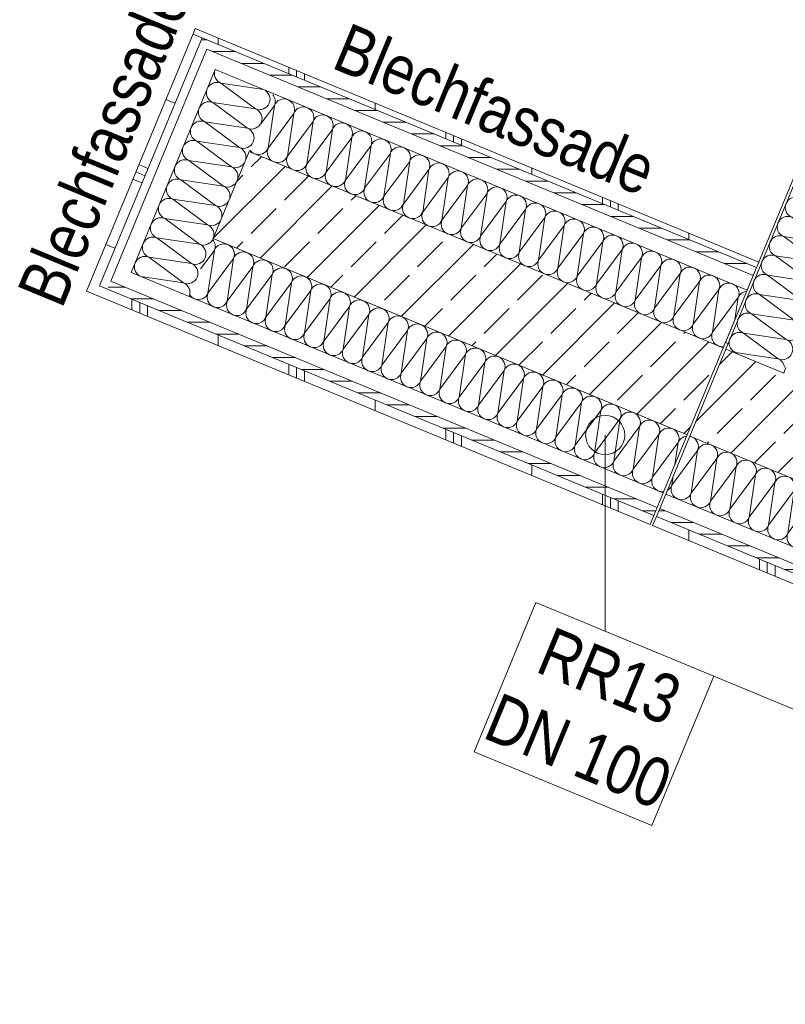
# Model space of a CAD drawing. Header units: metres. Extents: x -79 to 740, y -195 to 69.
# Tile 11 of 200: x -7.51 to -5.55, y -6.93 to -4.42. Entities that reach past the tile are written whole.
import ezdxf

# ---------------------------------------------------------------- set-up
doc = ezdxf.new("R2010")
doc.units = ezdxf.units.M
doc.header["$MEASUREMENT"] = 0
for name, color, linetype in [('10 Fassade', 7, 'Continuous'), ('70 Entwässerung_Regenwasser', 7, 'Continuous'), ('Neubau_10 Wand außen', 7, 'Continuous')]:
    doc.layers.add(name, color=color, linetype=linetype)
doc.styles.add('ERSTELLTER_STIL_2', font='ARIALN.TTF')
pattern_1 = [(90, (0.02, 0), (-0.4, 0), []), (90, (0, 0), (-0.4, 0), []), (90, (-0.02, 0), (-0.4, 0), []), (90, (0.2, 1), (-0.2, 0), [])]
pattern_2 = [(0, (0, 0), (0, 0.03), [])]
pattern_3 = [(45, (0, 0), (-0.0848528, 0.0848528), []), (45, (-0.04243, 0.04243), (-0.0848528, 0.0848528), [0.09, -0.03])]

# ---------------------------------------------------------------- blocks, each defined once
blk = doc.blocks.new('*X196')
at = {"layer": 'Neubau_10 Wand außen', "color": 8, "linetype": 'Continuous', "lineweight": 9}
for p, q in [((-5.8431, -5.6052), (-5.7777, -5.5169)), ((-5.7939, -5.6256), (-5.7777, -5.5169)), ((-5.7939, -5.6256), (-5.7284, -5.5373)), ((-5.7446, -5.646), (-5.7284, -5.5373)), ((-5.7446, -5.646), (-5.6791, -5.5577)), ((-5.6953, -5.6665), (-5.6791, -5.5577)), ((-5.8431, -5.6052), (-5.8396, -5.5811)), ((-5.6953, -5.6665), (-5.6299, -5.5781)), ((-5.646, -5.6869), (-5.6299, -5.5781)), ((-5.646, -5.6869), (-5.5806, -5.5985)), ((-5.5968, -5.7073), (-5.5806, -5.5985)), ((-5.5968, -5.7073), (-5.5313, -5.6189)), ((-5.5475, -5.7277), (-5.5313, -5.6189)), ((-5.5475, -5.7277), (-5.482, -5.6393)), ((-5.4982, -5.7481), (-5.482, -5.6393)), ((-5.4982, -5.7481), (-5.4328, -5.6598)), ((-5.449, -5.7685), (-5.4328, -5.6598)), ((-5.449, -5.7685), (-5.3835, -5.6802)), ((-5.3997, -5.7889), (-5.3835, -5.6802)), ((-5.3997, -5.7889), (-5.3342, -5.7006)), ((-5.3504, -5.8093), (-5.3342, -5.7006)), ((-5.3504, -5.8093), (-5.285, -5.721)), ((-5.3011, -5.8297), (-5.285, -5.721)), ((-5.3011, -5.8297), (-5.2357, -5.7414)), ((-5.2519, -5.8501), (-5.2357, -5.7414)), ((-5.2519, -5.8501), (-5.1864, -5.7618)), ((-5.2026, -5.8706), (-5.1864, -5.7618)), ((-5.2026, -5.8706), (-5.1371, -5.7822)), ((-5.1533, -5.891), (-5.1371, -5.7822)), ((-5.1533, -5.891), (-5.0879, -5.8026)), ((-5.104, -5.9114), (-5.0879, -5.8026)), ((-5.104, -5.9114), (-5.0386, -5.823)), ((-5.0548, -5.9318), (-5.0386, -5.823)), ((-5.0548, -5.9318), (-4.9893, -5.8434)), ((-5.0055, -5.9522), (-4.9893, -5.8434)), ((-5.0055, -5.9522), (-4.94, -5.8639)), ((-4.9562, -5.9726), (-4.94, -5.8639)), ((-4.9562, -5.9726), (-4.8908, -5.8843)), ((-4.9069, -5.993), (-4.8908, -5.8843)), ((-4.9069, -5.993), (-4.8415, -5.9047)), ((-4.8577, -6.0134), (-4.8415, -5.9047)), ((-4.8577, -6.0134), (-4.7922, -5.9251)), ((-4.8084, -6.0338), (-4.7922, -5.9251)), ((-4.8084, -6.0338), (-4.7493, -5.954))]:
    blk.add_line(p, q, dxfattribs=at)
for centre, start, end in [((-5.8023, -5.5067), 67.5, 80.2965), ((-5.8023, -5.5067), 337.5, 67.5), ((-5.7531, -5.5271), 67.5, 157.5), ((-5.7531, -5.5271), 337.5, 67.5), ((-5.7038, -5.5475), 67.5, 157.5), ((-5.7038, -5.5475), 337.5, 67.5), ((-5.6545, -5.5679), 67.5, 157.5), ((-5.6545, -5.5679), 337.5, 67.5), ((-5.6052, -5.5883), 67.5, 157.5), ((-5.6052, -5.5883), 337.5, 67.5), ((-5.556, -5.6087), 67.5, 157.5), ((-5.556, -5.6087), 337.5, 67.5), ((-5.8678, -5.595), 298.6246, 337.5), ((-5.8185, -5.6154), 157.5, 247.5), ((-5.5067, -5.6291), 67.5, 157.5), ((-5.5067, -5.6291), 337.5, 67.5), ((-5.8185, -5.6154), 247.5, 337.5), ((-5.7692, -5.6358), 157.5, 247.5), ((-5.4574, -5.6495), 67.5, 157.5), ((-5.4574, -5.6495), 337.5, 67.5), ((-5.4081, -5.67), 67.5, 157.5), ((-5.4081, -5.67), 337.5, 67.5), ((-5.7692, -5.6358), 247.5, 337.5), ((-5.72, -5.6563), 157.5, 247.5), ((-5.72, -5.6563), 247.5, 337.5), ((-5.6707, -5.6767), 157.5, 247.5), ((-5.3589, -5.6904), 67.5, 157.5), ((-5.3589, -5.6904), 337.5, 67.5), ((-5.6707, -5.6767), 247.5, 337.5), ((-5.6214, -5.6971), 157.5, 247.5), ((-5.3096, -5.7108), 67.5, 157.5), ((-5.3096, -5.7108), 337.5, 67.5), ((-5.6214, -5.6971), 247.5, 337.5), ((-5.5721, -5.7175), 157.5, 247.5), ((-5.2603, -5.7312), 67.5, 157.5), ((-5.2603, -5.7312), 337.5, 67.5), ((-5.5721, -5.7175), 247.5, 337.5), ((-5.5229, -5.7379), 157.5, 247.5), ((-5.211, -5.7516), 67.5, 157.5), ((-5.211, -5.7516), 337.5, 67.5), ((-5.1618, -5.772), 67.5, 157.5), ((-5.5229, -5.7379), 247.5, 337.5), ((-5.4736, -5.7583), 157.5, 247.5), ((-5.4736, -5.7583), 247.5, 337.5), ((-5.4243, -5.7787), 157.5, 247.5), ((-5.1618, -5.772), 337.5, 67.5), ((-5.1125, -5.7924), 67.5, 157.5), ((-5.1125, -5.7924), 337.5, 67.5), ((-5.4243, -5.7787), 247.5, 337.5), ((-5.375, -5.7991), 157.5, 247.5), ((-5.0632, -5.8128), 67.5, 157.5), ((-5.0632, -5.8128), 337.5, 67.5), ((-5.375, -5.7991), 247.5, 337.5), ((-5.3258, -5.8195), 157.5, 247.5), ((-5.0139, -5.8332), 67.5, 157.5), ((-5.0139, -5.8332), 337.5, 67.5), ((-5.3258, -5.8195), 247.5, 337.5), ((-5.2765, -5.8399), 157.5, 247.5), ((-4.9647, -5.8536), 67.5, 157.5), ((-4.9647, -5.8536), 337.5, 67.5), ((-5.2765, -5.8399), 247.5, 337.5), ((-5.2272, -5.8604), 157.5, 247.5), ((-5.2272, -5.8604), 247.5, 337.5), ((-5.178, -5.8808), 157.5, 247.5), ((-4.9154, -5.8741), 67.5, 157.5), ((-4.9154, -5.8741), 337.5, 67.5), ((-4.8661, -5.8945), 67.5, 157.5), ((-4.8661, -5.8945), 337.5, 67.5), ((-5.178, -5.8808), 247.5, 337.5), ((-5.1287, -5.9012), 157.5, 247.5), ((-4.8169, -5.9149), 67.5, 157.5), ((-4.8169, -5.9149), 337.5, 67.5), ((-5.1287, -5.9012), 247.5, 337.5), ((-5.0794, -5.9216), 157.5, 247.5), ((-4.7676, -5.9353), 67.5, 157.5), ((-4.7676, -5.9353), 2.8766, 67.5), ((-5.0794, -5.9216), 247.5, 337.5), ((-5.0301, -5.942), 157.5, 247.5), ((-5.0301, -5.942), 247.5, 337.5), ((-4.9809, -5.9624), 157.5, 247.5), ((-4.9809, -5.9624), 247.5, 337.5), ((-4.9316, -5.9828), 157.5, 247.5), ((-4.9316, -5.9828), 247.5, 337.5), ((-4.8823, -6.0032), 157.5, 247.5), ((-4.8823, -6.0032), 247.5, 337.5), ((-4.833, -6.0236), 157.5, 247.5), ((-4.833, -6.0236), 247.5, 337.5), ((-4.7838, -6.044), 157.5, 241.9629)]:
    blk.add_arc(centre, 0.0267, start, end, dxfattribs=at)
blk = doc.blocks.new('*X206')
at = {"layer": 'Neubau_10 Wand außen', "color": 8, "linetype": 'Continuous', "lineweight": 9}
for p, q in [((-7.0445, -5.0538), (-7.0095, -5.0066)), ((-7.0257, -5.1154), (-7.0095, -5.0066)), ((-7.0257, -5.1154), (-6.9603, -5.0271)), ((-6.9764, -5.1358), (-6.9603, -5.0271)), ((-6.9764, -5.1358), (-6.911, -5.0475)), ((-6.9272, -5.1562), (-6.911, -5.0475)), ((-6.9272, -5.1562), (-6.8617, -5.0679)), ((-6.8779, -5.1766), (-6.8617, -5.0679)), ((-6.8779, -5.1766), (-6.8124, -5.0883)), ((-6.8286, -5.197), (-6.8124, -5.0883)), ((-6.8286, -5.197), (-6.7632, -5.1087)), ((-6.7793, -5.2174), (-6.7632, -5.1087)), ((-6.7793, -5.2174), (-6.7139, -5.1291)), ((-6.7301, -5.2379), (-6.7139, -5.1291)), ((-6.7301, -5.2379), (-6.6646, -5.1495)), ((-6.6808, -5.2583), (-6.6646, -5.1495)), ((-6.6808, -5.2583), (-6.6153, -5.1699)), ((-6.6315, -5.2787), (-6.6153, -5.1699)), ((-6.6315, -5.2787), (-6.5661, -5.1903)), ((-6.5822, -5.2991), (-6.5661, -5.1903)), ((-6.5822, -5.2991), (-6.5168, -5.2107)), ((-6.533, -5.3195), (-6.5168, -5.2107)), ((-6.533, -5.3195), (-6.4675, -5.2311)), ((-6.4837, -5.3399), (-6.4675, -5.2311)), ((-6.4837, -5.3399), (-6.4182, -5.2516)), ((-6.4344, -5.3603), (-6.4182, -5.2516)), ((-6.4344, -5.3603), (-6.369, -5.272)), ((-6.3852, -5.3807), (-6.369, -5.272)), ((-6.3852, -5.3807), (-6.3197, -5.2924)), ((-6.3359, -5.4011), (-6.3197, -5.2924)), ((-6.3359, -5.4011), (-6.2704, -5.3128)), ((-6.2866, -5.4215), (-6.2704, -5.3128)), ((-6.2866, -5.4215), (-6.2211, -5.3332)), ((-6.2373, -5.4419), (-6.2211, -5.3332)), ((-6.2373, -5.4419), (-6.1719, -5.3536)), ((-6.1881, -5.4624), (-6.1719, -5.3536)), ((-6.1881, -5.4624), (-6.1226, -5.374)), ((-6.1388, -5.4828), (-6.1226, -5.374)), ((-6.1388, -5.4828), (-6.0733, -5.3944)), ((-6.0895, -5.5032), (-6.0733, -5.3944)), ((-6.0895, -5.5032), (-6.0241, -5.4148)), ((-6.0402, -5.5236), (-6.0241, -5.4148)), ((-6.0402, -5.5236), (-5.9748, -5.4352)), ((-5.991, -5.544), (-5.9748, -5.4352)), ((-5.991, -5.544), (-5.9255, -5.4557)), ((-5.9417, -5.5644), (-5.9255, -5.4557)), ((-5.9417, -5.5644), (-5.8762, -5.4761)), ((-5.8924, -5.5848), (-5.8762, -5.4761)), ((-5.8924, -5.5848), (-5.827, -5.4965)), ((-5.8353, -5.5526), (-5.827, -5.4965))]:
    blk.add_line(p, q, dxfattribs=at)
for centre, start, end in [((-7.0342, -4.9964), 337.5, 39.7244), ((-6.9849, -5.0168), 67.5, 157.5), ((-6.9849, -5.0168), 337.5, 67.5), ((-6.9356, -5.0373), 67.5, 157.5), ((-6.9356, -5.0373), 337.5, 67.5), ((-6.8863, -5.0577), 67.5, 157.5), ((-6.8863, -5.0577), 337.5, 67.5), ((-6.8371, -5.0781), 67.5, 157.5), ((-6.8371, -5.0781), 337.5, 67.5), ((-6.7878, -5.0985), 67.5, 157.5), ((-6.7878, -5.0985), 337.5, 67.5), ((-6.7385, -5.1189), 67.5, 157.5), ((-7.0503, -5.1052), 247.5, 337.5), ((-7.0011, -5.1256), 157.5, 247.5), ((-6.7385, -5.1189), 337.5, 67.5), ((-6.6892, -5.1393), 67.5, 157.5), ((-6.6892, -5.1393), 337.5, 67.5), ((-7.0503, -5.1052), 215.2246, 247.5), ((-7.0011, -5.1256), 247.5, 337.5), ((-6.9518, -5.146), 157.5, 247.5), ((-6.64, -5.1597), 67.5, 157.5), ((-6.64, -5.1597), 337.5, 67.5), ((-6.9518, -5.146), 247.5, 337.5), ((-6.9025, -5.1664), 157.5, 247.5), ((-6.5907, -5.1801), 67.5, 157.5), ((-6.5907, -5.1801), 337.5, 67.5), ((-6.9025, -5.1664), 247.5, 337.5), ((-6.8533, -5.1868), 157.5, 247.5), ((-6.5414, -5.2005), 67.5, 157.5), ((-6.5414, -5.2005), 337.5, 67.5), ((-6.8533, -5.1868), 247.5, 337.5), ((-6.804, -5.2072), 157.5, 247.5), ((-6.804, -5.2072), 247.5, 337.5), ((-6.7547, -5.2276), 157.5, 247.5), ((-6.4922, -5.2209), 67.5, 157.5), ((-6.4922, -5.2209), 337.5, 67.5), ((-6.4429, -5.2414), 67.5, 157.5), ((-6.4429, -5.2414), 337.5, 67.5), ((-6.7547, -5.2276), 247.5, 337.5), ((-6.7054, -5.2481), 157.5, 247.5), ((-6.3936, -5.2618), 67.5, 157.5), ((-6.3936, -5.2618), 337.5, 67.5), ((-6.7054, -5.2481), 247.5, 337.5), ((-6.6562, -5.2685), 157.5, 247.5), ((-6.3443, -5.2822), 67.5, 157.5), ((-6.3443, -5.2822), 337.5, 67.5), ((-6.6562, -5.2685), 247.5, 337.5), ((-6.6069, -5.2889), 157.5, 247.5), ((-6.2951, -5.3026), 67.5, 157.5), ((-6.2951, -5.3026), 337.5, 67.5), ((-6.6069, -5.2889), 247.5, 337.5), ((-6.5576, -5.3093), 157.5, 247.5), ((-6.5576, -5.3093), 247.5, 337.5), ((-6.5083, -5.3297), 157.5, 247.5), ((-6.2458, -5.323), 67.5, 157.5), ((-6.2458, -5.323), 337.5, 67.5), ((-6.1965, -5.3434), 67.5, 157.5), ((-6.1965, -5.3434), 337.5, 67.5), ((-6.5083, -5.3297), 247.5, 337.5), ((-6.4591, -5.3501), 157.5, 247.5), ((-6.1472, -5.3638), 67.5, 157.5), ((-6.1472, -5.3638), 337.5, 67.5), ((-6.4591, -5.3501), 247.5, 337.5), ((-6.4098, -5.3705), 157.5, 247.5), ((-6.098, -5.3842), 67.5, 157.5), ((-6.098, -5.3842), 337.5, 67.5), ((-6.4098, -5.3705), 247.5, 337.5), ((-6.3605, -5.3909), 157.5, 247.5), ((-6.0487, -5.4046), 67.5, 157.5), ((-6.0487, -5.4046), 337.5, 67.5), ((-6.3605, -5.3909), 247.5, 337.5), ((-6.3112, -5.4113), 157.5, 247.5), ((-5.9994, -5.425), 67.5, 157.5), ((-5.9994, -5.425), 337.5, 67.5), ((-5.9501, -5.4455), 67.5, 157.5), ((-6.3112, -5.4113), 247.5, 337.5), ((-6.262, -5.4317), 157.5, 247.5), ((-6.262, -5.4317), 247.5, 337.5), ((-6.2127, -5.4522), 157.5, 247.5), ((-5.9501, -5.4455), 337.5, 67.5), ((-5.9009, -5.4659), 67.5, 157.5), ((-5.9009, -5.4659), 337.5, 67.5), ((-6.2127, -5.4522), 247.5, 337.5), ((-6.1634, -5.4726), 157.5, 247.5), ((-5.8516, -5.4863), 67.5, 157.5), ((-5.8516, -5.4863), 337.5, 67.5), ((-6.1634, -5.4726), 247.5, 337.5), ((-6.1141, -5.493), 157.5, 247.5), ((-5.8023, -5.5067), 96.4463, 157.5), ((-6.1141, -5.493), 247.5, 337.5), ((-6.0649, -5.5134), 157.5, 247.5), ((-6.0649, -5.5134), 247.5, 337.5), ((-6.0156, -5.5338), 157.5, 247.5), ((-6.0156, -5.5338), 247.5, 337.5), ((-5.9663, -5.5542), 157.5, 247.5), ((-5.9663, -5.5542), 247.5, 337.5), ((-5.9171, -5.5746), 157.5, 247.5), ((-5.9171, -5.5746), 247.5, 337.5), ((-5.8678, -5.595), 157.5, 247.5), ((-5.8678, -5.595), 247.5, 278.565)]:
    blk.add_arc(centre, 0.0267, start, end, dxfattribs=at)
blk = doc.blocks.new('*X207')
at = {"layer": 'Neubau_10 Wand außen', "color": 8, "linetype": 'Continuous', "lineweight": 9}
for p, q in [((-6.8914, -4.6843), (-6.8565, -4.6371)), ((-6.8726, -4.7458), (-6.8565, -4.6371)), ((-6.8726, -4.7458), (-6.8072, -4.6575)), ((-6.8234, -4.7663), (-6.8072, -4.6575)), ((-6.8234, -4.7663), (-6.7579, -4.6779)), ((-6.7741, -4.7867), (-6.7579, -4.6779)), ((-6.7741, -4.7867), (-6.7086, -4.6983)), ((-6.7248, -4.8071), (-6.7086, -4.6983)), ((-6.7248, -4.8071), (-6.6594, -4.7187)), ((-6.6755, -4.8275), (-6.6594, -4.7187)), ((-6.6755, -4.8275), (-6.6101, -4.7391)), ((-6.6263, -4.8479), (-6.6101, -4.7391)), ((-6.6263, -4.8479), (-6.5608, -4.7595)), ((-6.577, -4.8683), (-6.5608, -4.7595)), ((-6.577, -4.8683), (-6.5115, -4.78)), ((-6.5277, -4.8887), (-6.5115, -4.78)), ((-6.5277, -4.8887), (-6.4623, -4.8004)), ((-6.4784, -4.9091), (-6.4623, -4.8004)), ((-6.4784, -4.9091), (-6.413, -4.8208)), ((-6.4292, -4.9295), (-6.413, -4.8208)), ((-6.4292, -4.9295), (-6.3637, -4.8412)), ((-6.3799, -4.9499), (-6.3637, -4.8412)), ((-6.3799, -4.9499), (-6.3144, -4.8616)), ((-6.3306, -4.9703), (-6.3144, -4.8616)), ((-6.3306, -4.9703), (-6.2652, -4.882)), ((-6.2814, -4.9908), (-6.2652, -4.882)), ((-6.2814, -4.9908), (-6.2159, -4.9024)), ((-6.2321, -5.0112), (-6.2159, -4.9024)), ((-6.2321, -5.0112), (-6.1666, -4.9228)), ((-6.1828, -5.0316), (-6.1666, -4.9228)), ((-6.1828, -5.0316), (-6.1174, -4.9432)), ((-6.1335, -5.052), (-6.1174, -4.9432)), ((-6.1335, -5.052), (-6.0681, -4.9636)), ((-6.0843, -5.0724), (-6.0681, -4.9636)), ((-6.0843, -5.0724), (-6.0188, -4.9841)), ((-6.035, -5.0928), (-6.0188, -4.9841)), ((-6.035, -5.0928), (-5.9695, -5.0045)), ((-5.9857, -5.1132), (-5.9695, -5.0045)), ((-5.9857, -5.1132), (-5.9203, -5.0249)), ((-5.9364, -5.1336), (-5.9203, -5.0249)), ((-5.9364, -5.1336), (-5.871, -5.0453)), ((-5.8872, -5.154), (-5.871, -5.0453)), ((-5.8872, -5.154), (-5.8217, -5.0657)), ((-5.8379, -5.1744), (-5.8217, -5.0657)), ((-5.8379, -5.1744), (-5.7724, -5.0861)), ((-5.7886, -5.1949), (-5.7724, -5.0861)), ((-5.7886, -5.1949), (-5.7232, -5.1065)), ((-5.7393, -5.2153), (-5.7232, -5.1065)), ((-5.7393, -5.2153), (-5.6739, -5.1269)), ((-5.6822, -5.183), (-5.6739, -5.1269))]:
    blk.add_line(p, q, dxfattribs=at)
for centre, start, end in [((-6.8811, -4.6269), 337.5, 39.7243), ((-6.8318, -4.6473), 67.5, 157.5), ((-6.8318, -4.6473), 337.5, 67.5), ((-6.7825, -4.6677), 67.5, 157.5), ((-6.7825, -4.6677), 337.5, 67.5), ((-6.7333, -4.6881), 67.5, 157.5), ((-6.7333, -4.6881), 337.5, 67.5), ((-6.684, -4.7085), 67.5, 157.5), ((-6.684, -4.7085), 337.5, 67.5), ((-6.6347, -4.7289), 67.5, 157.5), ((-6.6347, -4.7289), 337.5, 67.5), ((-6.5854, -4.7493), 67.5, 157.5), ((-6.5854, -4.7493), 337.5, 67.5), ((-6.8973, -4.7356), 215.2246, 247.5), ((-6.8973, -4.7356), 247.5, 337.5), ((-6.848, -4.756), 157.5, 247.5), ((-6.848, -4.756), 247.5, 337.5), ((-6.7987, -4.7765), 157.5, 247.5), ((-6.5362, -4.7698), 67.5, 157.5), ((-6.5362, -4.7698), 337.5, 67.5), ((-6.4869, -4.7902), 67.5, 157.5), ((-6.4869, -4.7902), 337.5, 67.5), ((-6.7987, -4.7765), 247.5, 337.5), ((-6.7495, -4.7969), 157.5, 247.5), ((-6.4376, -4.8106), 67.5, 157.5), ((-6.4376, -4.8106), 337.5, 67.5), ((-6.7495, -4.7969), 247.5, 337.5), ((-6.7002, -4.8173), 157.5, 247.5), ((-6.3884, -4.831), 67.5, 157.5), ((-6.3884, -4.831), 337.5, 67.5), ((-6.7002, -4.8173), 247.5, 337.5), ((-6.6509, -4.8377), 157.5, 247.5), ((-6.3391, -4.8514), 67.5, 157.5), ((-6.3391, -4.8514), 337.5, 67.5), ((-6.6509, -4.8377), 247.5, 337.5), ((-6.6016, -4.8581), 157.5, 247.5), ((-6.2898, -4.8718), 67.5, 157.5), ((-6.2898, -4.8718), 337.5, 67.5), ((-6.2405, -4.8922), 67.5, 157.5), ((-6.2405, -4.8922), 337.5, 67.5), ((-6.6016, -4.8581), 247.5, 337.5), ((-6.5524, -4.8785), 157.5, 247.5), ((-6.5524, -4.8785), 247.5, 337.5), ((-6.5031, -4.8989), 157.5, 247.5), ((-6.1913, -4.9126), 67.5, 157.5), ((-6.1913, -4.9126), 337.5, 67.5), ((-6.5031, -4.8989), 247.5, 337.5), ((-6.4538, -4.9193), 157.5, 247.5), ((-6.142, -4.933), 67.5, 157.5), ((-6.142, -4.933), 337.5, 67.5), ((-6.4538, -4.9193), 247.5, 337.5), ((-6.4045, -4.9397), 157.5, 247.5), ((-6.0927, -4.9534), 67.5, 157.5), ((-6.0927, -4.9534), 337.5, 67.5), ((-6.4045, -4.9397), 247.5, 337.5), ((-6.3553, -4.9601), 157.5, 247.5), ((-6.0434, -4.9739), 67.5, 157.5), ((-6.0434, -4.9739), 337.5, 67.5), ((-5.9942, -4.9943), 67.5, 157.5), ((-6.3553, -4.9601), 247.5, 337.5), ((-6.306, -4.9806), 157.5, 247.5), ((-6.306, -4.9806), 247.5, 337.5), ((-6.2567, -5.001), 157.5, 247.5), ((-5.9942, -4.9943), 337.5, 67.5), ((-5.9449, -5.0147), 67.5, 157.5), ((-5.9449, -5.0147), 337.5, 67.5), ((-6.2567, -5.001), 247.5, 337.5), ((-6.2074, -5.0214), 157.5, 247.5), ((-5.8956, -5.0351), 67.5, 157.5), ((-5.8956, -5.0351), 337.5, 67.5), ((-6.2074, -5.0214), 247.5, 337.5), ((-6.1582, -5.0418), 157.5, 247.5), ((-5.8463, -5.0555), 67.5, 157.5), ((-5.8463, -5.0555), 337.5, 67.5), ((-6.1582, -5.0418), 247.5, 337.5), ((-6.1089, -5.0622), 157.5, 247.5), ((-5.7971, -5.0759), 67.5, 157.5), ((-5.7971, -5.0759), 337.5, 67.5), ((-6.1089, -5.0622), 247.5, 337.5), ((-6.0596, -5.0826), 157.5, 247.5), ((-6.0596, -5.0826), 247.5, 337.5), ((-6.0103, -5.103), 157.5, 247.5), ((-5.7478, -5.0963), 67.5, 157.5), ((-5.7478, -5.0963), 337.5, 67.5), ((-5.6985, -5.1167), 67.5, 157.5), ((-5.6985, -5.1167), 337.5, 67.5), ((-6.0103, -5.103), 247.5, 337.5), ((-5.9611, -5.1234), 157.5, 247.5), ((-5.6493, -5.1371), 96.4463, 157.5), ((-5.9611, -5.1234), 247.5, 337.5), ((-5.9118, -5.1438), 157.5, 247.5), ((-5.9118, -5.1438), 247.5, 337.5), ((-5.8625, -5.1642), 157.5, 247.5), ((-5.8625, -5.1642), 247.5, 337.5), ((-5.8133, -5.1847), 157.5, 247.5), ((-5.8133, -5.1847), 247.5, 337.5), ((-5.764, -5.2051), 157.5, 247.5), ((-5.764, -5.2051), 247.5, 337.5), ((-5.7147, -5.2255), 157.5, 247.5), ((-5.7147, -5.2255), 247.5, 278.565)]:
    blk.add_arc(centre, 0.0267, start, end, dxfattribs=at)
blk = doc.blocks.new('*X209')
at = {"layer": 'Neubau_10 Wand außen', "color": 8, "linetype": 'Continuous', "lineweight": 9}
for p, q in [((0.087, -0.1137), (0.1137, -0.2203)), ((0.1403, -0.1137), (0.1137, -0.2203)), ((0.1403, -0.1137), (0.167, -0.2203)), ((0.1937, -0.1137), (0.167, -0.2203)), ((0.1937, -0.1137), (0.2203, -0.2203)), ((0.247, -0.1137), (0.2203, -0.2203)), ((0.247, -0.1137), (0.2737, -0.2203)), ((0.3003, -0.1137), (0.2737, -0.2203)), ((0.3003, -0.1137), (0.327, -0.2203)), ((0.3537, -0.1137), (0.327, -0.2203)), ((0.3537, -0.1137), (0.3803, -0.2203)), ((0.407, -0.1137), (0.3803, -0.2203)), ((0.407, -0.1137), (0.4337, -0.2203)), ((0.4603, -0.1137), (0.4337, -0.2203)), ((0.4603, -0.1137), (0.487, -0.2203)), ((0.5137, -0.1137), (0.487, -0.2203)), ((0.5137, -0.1137), (0.5403, -0.2203)), ((0.567, -0.1137), (0.5403, -0.2203)), ((0.567, -0.1137), (0.5937, -0.2203)), ((0.6203, -0.1137), (0.5937, -0.2203)), ((0.6203, -0.1137), (0.647, -0.2203))]:
    blk.add_line(p, q, dxfattribs=at)
for centre, start, end in [((0.1137, -0.1137), 90, 180), ((0.1137, -0.1137), 0, 90), ((0.167, -0.1137), 90, 180), ((0.167, -0.1137), 0, 90), ((0.2203, -0.1137), 90, 180), ((0.2203, -0.1137), 0, 90), ((0.2737, -0.1137), 90, 180), ((0.2737, -0.1137), 0, 90), ((0.327, -0.1137), 90, 180), ((0.327, -0.1137), 0, 90), ((0.3803, -0.1137), 90, 180), ((0.3803, -0.1137), 0, 90), ((0.4337, -0.1137), 90, 180), ((0.4337, -0.1137), 0, 90), ((0.487, -0.1137), 90, 180), ((0.487, -0.1137), 0, 90), ((0.5403, -0.1137), 90, 180), ((0.5403, -0.1137), 0, 90), ((0.5937, -0.1137), 90, 180), ((0.5937, -0.1137), 0, 90), ((0.647, -0.1137), 90, 180), ((0.087, -0.2203), 270, 0), ((0.1403, -0.2203), 180, 270), ((0.1403, -0.2203), 270, 0), ((0.1937, -0.2203), 180, 270), ((0.1937, -0.2203), 270, 0), ((0.247, -0.2203), 180, 270), ((0.247, -0.2203), 270, 0), ((0.3003, -0.2203), 180, 270), ((0.3003, -0.2203), 270, 0), ((0.3537, -0.2203), 180, 270), ((0.3537, -0.2203), 270, 0), ((0.407, -0.2203), 180, 270), ((0.407, -0.2203), 270, 0), ((0.4603, -0.2203), 180, 270), ((0.4603, -0.2203), 270, 0), ((0.5137, -0.2203), 180, 270), ((0.5137, -0.2203), 270, 0), ((0.567, -0.2203), 180, 270), ((0.567, -0.2203), 270, 0), ((0.6203, -0.2203), 180, 270), ((0.6203, -0.2203), 270, 0)]:
    blk.add_arc(centre, 0.0267, start, end, dxfattribs=at)
blk = doc.blocks.new('Wandabschluss 02 27_3')
at = {"layer": 'Neubau_10 Wand außen', "linetype": 'Continuous', "lineweight": 0, "true_color": 0x000000}
h = blk.add_hatch(dxfattribs=at)
h.set_pattern_fill('Metall_Zinkblech_0001', color=18, style=0, pattern_type=2)
h.set_pattern_definition(pattern_1)
h.paths.add_polyline_path([(0, -0.025), (0.709, -0.025), (0.709, 0), (0, 0)])
h = blk.add_hatch(dxfattribs=at)
h.set_pattern_fill('Holzwerkstoff_Sperrholz__D2', color=18, style=0, pattern_type=2)
h.set_pattern_definition(pattern_2)
h.paths.add_polyline_path([(0.025, -0.047), (0.687, -0.047), (0.687, -0.025), (0.025, -0.025)])
at = {"layer": 'Neubau_10 Wand außen', "color": 7, "linetype": 'Continuous', "lineweight": 13}
for p, q in [((0.709, 0), (0, 0)), ((0, 0), (0, -0.025)), ((0.687, -0.025), (0.025, -0.025)), ((0.025, -0.025), (0.025, -0.047)), ((0.687, -0.025), (0.709, -0.025)), ((0.647, -0.047), (0.047, -0.047)), ((0.047, -0.047), (0.047, -0.087)), ((0.647, -0.047), (0.687, -0.047)), ((0.647, -0.087), (0.087, -0.087)), ((0.087, -0.087), (0.087, -0.247)), ((0.647, -0.087), (0.647, -0.247)), ((0.247, -0.247), (0.487, -0.247))]:
    blk.add_line(p, q, dxfattribs=at)
blk.add_blockref('*X209', (0, 0), dxfattribs=at)
blk = doc.blocks.new('*X241')
at = {"layer": 'Neubau_10 Wand außen', "color": 8, "linetype": 'Continuous', "lineweight": 9}
for q in [(-5.6763, -5.2702), (-5.6247, -5.2754)]:
    blk.add_line((-5.6806, -5.2671), q, dxfattribs=at)
for centre, start, end in [((-5.6704, -5.2424), 186.5863, 247.5), ((-5.6908, -5.2917), 67.5, 85.4411), ((-5.5821, -5.3079), 8.4222, 67.5), ((-5.5821, -5.3079), 334.7128, 337.5)]:
    blk.add_arc(centre, 0.0267, start, end, dxfattribs=at)
blk = doc.blocks.new('*X243')
at = {"layer": 'Neubau_10 Wand außen', "color": 8, "linetype": 'Continuous', "lineweight": 9}
for p, q in [((-4.6805, -2.8527), (-4.6382, -2.8589)), ((-4.6805, -2.8527), (-4.5922, -2.9181)), ((-4.7009, -2.9019), (-4.6126, -2.9674)), ((-4.7009, -2.9019), (-4.5922, -2.9181)), ((-4.7213, -2.9512), (-4.6126, -2.9674)), ((-4.7213, -2.9512), (-4.633, -3.0167)), ((-4.7417, -3.0005), (-4.633, -3.0167)), ((-4.7417, -3.0005), (-4.6534, -3.0659)), ((-4.7622, -3.0497), (-4.6738, -3.1152)), ((-4.7622, -3.0497), (-4.6534, -3.0659)), ((-4.7826, -3.099), (-4.6738, -3.1152)), ((-4.7826, -3.099), (-4.6942, -3.1645)), ((-4.803, -3.1483), (-4.6942, -3.1645)), ((-4.803, -3.1483), (-4.7146, -3.2138)), ((-4.8234, -3.1976), (-4.735, -3.263)), ((-4.8234, -3.1976), (-4.7146, -3.2138)), ((-4.8438, -3.2468), (-4.735, -3.263)), ((-4.8438, -3.2468), (-4.7555, -3.3123)), ((-4.8642, -3.2961), (-4.7555, -3.3123)), ((-4.8642, -3.2961), (-4.7759, -3.3616)), ((-4.8846, -3.3454), (-4.7963, -3.4108)), ((-4.8846, -3.3454), (-4.7759, -3.3616)), ((-4.905, -3.3947), (-4.7963, -3.4108)), ((-4.905, -3.3947), (-4.8167, -3.4601)), ((-4.9254, -3.4439), (-4.8167, -3.4601)), ((-4.9254, -3.4439), (-4.8371, -3.5094)), ((-4.9458, -3.4932), (-4.8575, -3.5587)), ((-4.9458, -3.4932), (-4.8371, -3.5094)), ((-4.9663, -3.5425), (-4.8575, -3.5587)), ((-4.9663, -3.5425), (-4.8779, -3.6079)), ((-4.9867, -3.5918), (-4.8779, -3.6079)), ((-4.9867, -3.5918), (-4.8983, -3.6572)), ((-5.0071, -3.641), (-4.9187, -3.7065)), ((-5.0071, -3.641), (-4.8983, -3.6572)), ((-5.0275, -3.6903), (-4.9187, -3.7065)), ((-5.0275, -3.6903), (-4.9391, -3.7558)), ((-5.0479, -3.7396), (-4.9391, -3.7558)), ((-5.0479, -3.7396), (-4.9596, -3.805)), ((-5.0683, -3.7889), (-4.98, -3.8543)), ((-5.0683, -3.7889), (-4.9596, -3.805)), ((-5.0887, -3.8381), (-4.98, -3.8543)), ((-5.0887, -3.8381), (-5.0004, -3.9036)), ((-5.1091, -3.8874), (-5.0004, -3.9036)), ((-5.1091, -3.8874), (-5.0208, -3.9529)), ((-5.1295, -3.9367), (-5.0412, -4.0021)), ((-5.1295, -3.9367), (-5.0208, -3.9529)), ((-5.1499, -3.9859), (-5.0412, -4.0021)), ((-5.1499, -3.9859), (-5.0616, -4.0514)), ((-5.1704, -4.0352), (-5.0616, -4.0514)), ((-5.1704, -4.0352), (-5.082, -4.1007)), ((-5.1908, -4.0845), (-5.1024, -4.15)), ((-5.1908, -4.0845), (-5.082, -4.1007)), ((-5.2112, -4.1338), (-5.1024, -4.15)), ((-5.2112, -4.1338), (-5.1228, -4.1992)), ((-5.2316, -4.183), (-5.1228, -4.1992)), ((-5.2316, -4.183), (-5.1432, -4.2485)), ((-5.252, -4.2323), (-5.1637, -4.2978)), ((-5.252, -4.2323), (-5.1432, -4.2485)), ((-5.2724, -4.2816), (-5.1637, -4.2978)), ((-5.2724, -4.2816), (-5.1841, -4.347)), ((-5.2928, -4.3309), (-5.1841, -4.347)), ((-5.2928, -4.3309), (-5.2045, -4.3963)), ((-5.3132, -4.3801), (-5.2249, -4.4456)), ((-5.3132, -4.3801), (-5.2045, -4.3963)), ((-5.3336, -4.4294), (-5.2249, -4.4456)), ((-5.3336, -4.4294), (-5.2453, -4.4949)), ((-5.354, -4.4787), (-5.2453, -4.4949)), ((-5.354, -4.4787), (-5.2657, -4.5441)), ((-5.3745, -4.528), (-5.2861, -4.5934)), ((-5.3745, -4.528), (-5.2657, -4.5441)), ((-5.3949, -4.5772), (-5.2861, -4.5934)), ((-5.3949, -4.5772), (-5.3065, -4.6427)), ((-5.4153, -4.6265), (-5.3065, -4.6427)), ((-5.4153, -4.6265), (-5.3269, -4.692)), ((-5.4357, -4.6758), (-5.3473, -4.7412)), ((-5.4357, -4.6758), (-5.3269, -4.692)), ((-5.4561, -4.7251), (-5.3473, -4.7412)), ((-5.4561, -4.7251), (-5.3677, -4.7905)), ((-5.4765, -4.7743), (-5.3677, -4.7905)), ((-5.4765, -4.7743), (-5.3882, -4.8398)), ((-5.4969, -4.8236), (-5.4086, -4.8891)), ((-5.4969, -4.8236), (-5.3882, -4.8398)), ((-5.5173, -4.8729), (-5.4086, -4.8891)), ((-5.5173, -4.8729), (-5.429, -4.9383)), ((-5.5377, -4.9221), (-5.429, -4.9383)), ((-5.5377, -4.9221), (-5.4494, -4.9876)), ((-5.5581, -4.9714), (-5.4698, -5.0369)), ((-5.5581, -4.9714), (-5.4494, -4.9876)), ((-5.5786, -5.0207), (-5.4698, -5.0369)), ((-5.5786, -5.0207), (-5.4902, -5.0861)), ((-5.599, -5.07), (-5.4902, -5.0861)), ((-5.599, -5.07), (-5.5106, -5.1354)), ((-5.6194, -5.1192), (-5.531, -5.1847)), ((-5.6194, -5.1192), (-5.5106, -5.1354)), ((-5.6398, -5.1685), (-5.531, -5.1847)), ((-5.6398, -5.1685), (-5.5514, -5.234)), ((-5.6602, -5.2178), (-5.5514, -5.234)), ((-5.6602, -5.2178), (-5.5718, -5.2832)), ((-5.6247, -5.2754), (-5.5718, -5.2832))]:
    blk.add_line(p, q, dxfattribs=at)
for centre, start, end in [((-4.6703, -2.828), 195.171, 247.5), ((-4.6907, -2.8773), 67.5, 157.5), ((-4.6907, -2.8773), 157.5, 247.5), ((-4.7111, -2.9266), 67.5, 157.5), ((-4.582, -2.8935), 247.5, 337.5), ((-4.582, -2.8935), 337.5, 0.3844), ((-4.7111, -2.9266), 157.5, 247.5), ((-4.6024, -2.9427), 337.5, 67.5), ((-4.7315, -2.9758), 67.5, 157.5), ((-4.6024, -2.9427), 247.5, 337.5), ((-4.7315, -2.9758), 157.5, 247.5), ((-4.6228, -2.992), 337.5, 67.5), ((-4.752, -3.0251), 67.5, 157.5), ((-4.6228, -2.992), 247.5, 337.5), ((-4.752, -3.0251), 157.5, 247.5), ((-4.6432, -3.0413), 337.5, 67.5), ((-4.7724, -3.0744), 67.5, 157.5), ((-4.6432, -3.0413), 247.5, 337.5), ((-4.7724, -3.0744), 157.5, 247.5), ((-4.6636, -3.0906), 337.5, 67.5), ((-4.7928, -3.1237), 67.5, 157.5), ((-4.6636, -3.0906), 247.5, 337.5), ((-4.7928, -3.1237), 157.5, 247.5), ((-4.684, -3.1398), 337.5, 67.5), ((-4.8132, -3.1729), 67.5, 157.5), ((-4.684, -3.1398), 247.5, 337.5), ((-4.8132, -3.1729), 157.5, 247.5), ((-4.7044, -3.1891), 337.5, 67.5), ((-4.8336, -3.2222), 67.5, 157.5), ((-4.7044, -3.1891), 247.5, 337.5), ((-4.8336, -3.2222), 157.5, 247.5), ((-4.7248, -3.2384), 337.5, 67.5), ((-4.854, -3.2715), 157.5, 247.5), ((-4.854, -3.2715), 67.5, 157.5), ((-4.7248, -3.2384), 247.5, 337.5), ((-4.7453, -3.2877), 337.5, 67.5), ((-4.8744, -3.3208), 157.5, 247.5), ((-4.8744, -3.3208), 67.5, 157.5), ((-4.7453, -3.2877), 247.5, 337.5), ((-4.7657, -3.3369), 337.5, 67.5), ((-4.8948, -3.37), 157.5, 247.5), ((-4.8948, -3.37), 67.5, 157.5), ((-4.7657, -3.3369), 247.5, 337.5), ((-4.7861, -3.3862), 337.5, 67.5), ((-4.9152, -3.4193), 157.5, 247.5), ((-4.9152, -3.4193), 67.5, 157.5), ((-4.7861, -3.3862), 247.5, 337.5), ((-4.8065, -3.4355), 337.5, 67.5), ((-4.9356, -3.4686), 157.5, 247.5), ((-4.9356, -3.4686), 67.5, 157.5), ((-4.8065, -3.4355), 247.5, 337.5), ((-4.8269, -3.4848), 337.5, 67.5), ((-4.9561, -3.5178), 157.5, 247.5), ((-4.9561, -3.5178), 67.5, 157.5), ((-4.8269, -3.4848), 247.5, 337.5), ((-4.8473, -3.534), 337.5, 67.5), ((-4.9765, -3.5671), 157.5, 247.5), ((-4.9765, -3.5671), 67.5, 157.5), ((-4.8473, -3.534), 247.5, 337.5), ((-4.8677, -3.5833), 337.5, 67.5), ((-4.9969, -3.6164), 157.5, 247.5), ((-4.9969, -3.6164), 67.5, 157.5), ((-4.8677, -3.5833), 247.5, 337.5), ((-4.8881, -3.6326), 337.5, 67.5), ((-5.0173, -3.6657), 157.5, 247.5), ((-5.0173, -3.6657), 67.5, 157.5), ((-4.8881, -3.6326), 247.5, 337.5), ((-4.9085, -3.6819), 337.5, 67.5), ((-5.0377, -3.7149), 67.5, 157.5), ((-5.0377, -3.7149), 157.5, 247.5), ((-4.9085, -3.6819), 247.5, 337.5), ((-4.9289, -3.7311), 337.5, 67.5), ((-5.0581, -3.7642), 67.5, 157.5), ((-5.0581, -3.7642), 157.5, 247.5), ((-4.9289, -3.7311), 247.5, 337.5), ((-4.9493, -3.7804), 337.5, 67.5), ((-5.0785, -3.8135), 67.5, 157.5), ((-5.0785, -3.8135), 157.5, 247.5), ((-4.9493, -3.7804), 247.5, 337.5), ((-4.9698, -3.8297), 337.5, 67.5), ((-5.0989, -3.8628), 67.5, 157.5), ((-5.0989, -3.8628), 157.5, 247.5), ((-4.9698, -3.8297), 247.5, 337.5), ((-4.9902, -3.8789), 337.5, 67.5), ((-5.1193, -3.912), 67.5, 157.5), ((-4.9902, -3.8789), 247.5, 337.5), ((-5.1193, -3.912), 157.5, 247.5), ((-5.0106, -3.9282), 337.5, 67.5), ((-5.1397, -3.9613), 67.5, 157.5), ((-5.0106, -3.9282), 247.5, 337.5), ((-5.1397, -3.9613), 157.5, 247.5), ((-5.031, -3.9775), 337.5, 67.5), ((-5.1601, -4.0106), 67.5, 157.5), ((-5.031, -3.9775), 247.5, 337.5), ((-5.1601, -4.0106), 157.5, 247.5), ((-5.0514, -4.0268), 337.5, 67.5), ((-5.1806, -4.0599), 67.5, 157.5), ((-5.0514, -4.0268), 247.5, 337.5), ((-5.1806, -4.0599), 157.5, 247.5), ((-5.0718, -4.076), 337.5, 67.5), ((-5.201, -4.1091), 67.5, 157.5), ((-5.0718, -4.076), 247.5, 337.5), ((-5.201, -4.1091), 157.5, 247.5), ((-5.0922, -4.1253), 337.5, 67.5), ((-5.2214, -4.1584), 67.5, 157.5), ((-5.0922, -4.1253), 247.5, 337.5), ((-5.2214, -4.1584), 157.5, 247.5), ((-5.1126, -4.1746), 337.5, 67.5), ((-5.2418, -4.2077), 67.5, 157.5), ((-5.1126, -4.1746), 247.5, 337.5), ((-5.2418, -4.2077), 157.5, 247.5), ((-5.133, -4.2239), 337.5, 67.5), ((-5.2622, -4.257), 67.5, 157.5), ((-5.133, -4.2239), 247.5, 337.5), ((-5.2622, -4.257), 157.5, 247.5), ((-5.1534, -4.2731), 337.5, 67.5), ((-5.2826, -4.3062), 67.5, 157.5), ((-5.1534, -4.2731), 247.5, 337.5), ((-5.2826, -4.3062), 157.5, 247.5), ((-5.1739, -4.3224), 337.5, 67.5), ((-5.303, -4.3555), 67.5, 157.5), ((-5.1739, -4.3224), 247.5, 337.5), ((-5.303, -4.3555), 157.5, 247.5), ((-5.1943, -4.3717), 337.5, 67.5), ((-5.3234, -4.4048), 67.5, 157.5), ((-5.1943, -4.3717), 247.5, 337.5), ((-5.3234, -4.4048), 157.5, 247.5), ((-5.2147, -4.421), 337.5, 67.5), ((-5.3438, -4.454), 67.5, 157.5), ((-5.2147, -4.421), 247.5, 337.5), ((-5.3438, -4.454), 157.5, 247.5), ((-5.2351, -4.4702), 337.5, 67.5), ((-5.3642, -4.5033), 67.5, 157.5), ((-5.2351, -4.4702), 247.5, 337.5), ((-5.3642, -4.5033), 157.5, 247.5), ((-5.2555, -4.5195), 337.5, 67.5), ((-5.3847, -4.5526), 67.5, 157.5), ((-5.2555, -4.5195), 247.5, 337.5), ((-5.3847, -4.5526), 157.5, 247.5), ((-5.2759, -4.5688), 337.5, 67.5), ((-5.4051, -4.6019), 157.5, 247.5), ((-5.4051, -4.6019), 67.5, 157.5), ((-5.2759, -4.5688), 247.5, 337.5), ((-5.2963, -4.618), 337.5, 67.5), ((-5.4255, -4.6511), 157.5, 247.5), ((-5.4255, -4.6511), 67.5, 157.5), ((-5.2963, -4.618), 247.5, 337.5), ((-5.3167, -4.6673), 337.5, 67.5), ((-5.4459, -4.7004), 157.5, 247.5), ((-5.4459, -4.7004), 67.5, 157.5), ((-5.3167, -4.6673), 247.5, 337.5), ((-5.3371, -4.7166), 337.5, 67.5), ((-5.4663, -4.7497), 157.5, 247.5), ((-5.4663, -4.7497), 67.5, 157.5), ((-5.3371, -4.7166), 247.5, 337.5), ((-5.3575, -4.7659), 337.5, 67.5), ((-5.4867, -4.799), 157.5, 247.5), ((-5.4867, -4.799), 67.5, 157.5), ((-5.3575, -4.7659), 247.5, 337.5), ((-5.378, -4.8151), 337.5, 67.5), ((-5.5071, -4.8482), 157.5, 247.5), ((-5.5071, -4.8482), 67.5, 157.5), ((-5.378, -4.8151), 247.5, 337.5), ((-5.3984, -4.8644), 337.5, 67.5), ((-5.5275, -4.8975), 157.5, 247.5), ((-5.5275, -4.8975), 67.5, 157.5), ((-5.3984, -4.8644), 247.5, 337.5), ((-5.4188, -4.9137), 337.5, 67.5), ((-5.5479, -4.9468), 157.5, 247.5), ((-5.5479, -4.9468), 67.5, 157.5), ((-5.4188, -4.9137), 247.5, 337.5), ((-5.4392, -4.963), 337.5, 67.5), ((-5.5683, -4.9961), 157.5, 247.5), ((-5.5683, -4.9961), 67.5, 157.5), ((-5.4392, -4.963), 247.5, 337.5), ((-5.4596, -5.0122), 337.5, 67.5), ((-5.5888, -5.0453), 157.5, 247.5), ((-5.5888, -5.0453), 67.5, 157.5), ((-5.4596, -5.0122), 247.5, 337.5), ((-5.48, -5.0615), 337.5, 67.5), ((-5.6092, -5.0946), 67.5, 157.5), ((-5.6092, -5.0946), 157.5, 247.5), ((-5.48, -5.0615), 247.5, 337.5), ((-5.5004, -5.1108), 337.5, 67.5), ((-5.6296, -5.1439), 67.5, 157.5), ((-5.6296, -5.1439), 157.5, 247.5), ((-5.5004, -5.1108), 247.5, 337.5), ((-5.5208, -5.1601), 337.5, 67.5), ((-5.65, -5.1931), 67.5, 157.5), ((-5.65, -5.1931), 157.5, 247.5), ((-5.5208, -5.1601), 247.5, 337.5), ((-5.5412, -5.2093), 337.5, 67.5), ((-5.6704, -5.2424), 67.5, 157.5), ((-5.6704, -5.2424), 157.5, 186.5863), ((-5.5412, -5.2093), 247.5, 337.5), ((-5.5616, -5.2586), 337.5, 67.5), ((-5.5616, -5.2586), 247.5, 337.5), ((-5.5821, -5.3079), 8.4222, 67.5)]:
    blk.add_arc(centre, 0.0267, start, end, dxfattribs=at)

msp = doc.modelspace()

# ---------------------------------------------------------------- hatches: boundary and pattern name
at = {"layer": 'Neubau_10 Wand außen', "linetype": 'Continuous', "lineweight": 0, "true_color": 0x000000}
h = msp.add_hatch(dxfattribs=at)
h.set_pattern_fill('Mörtel_0001', color=18, style=0, pattern_type=2)
h.set_pattern_definition([(45, (0, 0.175), (-0.05568466, 0.05568466), [0, -0.0525, 0, -0.07875]), (110, (0.175, 0.175), (0.0740008, 0.0269341), [0, -0.0385, 0, -0.0665])])
h.paths.add_polyline_path([(-4.7077, -2.8302), (-5.7065, -5.2415), (-5.7, -5.2442), (-4.7012, -2.8329)])
h = msp.add_hatch(dxfattribs=at)
h.set_pattern_fill('Metall_Zinkblech_0001', color=18, style=0, pattern_type=2)
h.set_pattern_definition(pattern_1)
h.paths.add_polyline_path([(-7.0639, -4.4552), (-5.6272, -5.0503), (-5.6215, -5.0364), (-7.0581, -4.4413)])
h = msp.add_hatch(dxfattribs=at)
h.set_pattern_fill('Holzwerkstoff_Sperrholz__D2', color=18, style=0, pattern_type=2)
h.set_pattern_definition(pattern_2)
h.paths.add_polyline_path([(-7.0492, -4.4851), (-5.6357, -5.0706), (-5.6272, -5.0503), (-7.0408, -4.4648)])
h = msp.add_hatch(dxfattribs=at)
h.set_pattern_fill('Beton_Stahlbeton_0001', color=18, style=0, pattern_type=2)
h.set_pattern_definition(pattern_3)
h.paths.add_polyline_path([(-6.9206, -4.7548), (-7.0125, -4.9766), (-5.804, -5.4771), (-5.7122, -5.2554)])
h = msp.add_hatch(dxfattribs=at)
h.set_pattern_fill('Holzwerkstoff_Sperrholz__D2', color=18, style=0, pattern_type=2)
h.set_pattern_definition(pattern_2)
h.paths.add_polyline_path([(-7.2822, -5.1051), (-5.889, -5.6822), (-5.8806, -5.6619), (-7.2738, -5.0848)])
h = msp.add_hatch(dxfattribs=at)
h.set_pattern_fill('Metall_Zinkblech_0001', color=18, style=0, pattern_type=2)
h.set_pattern_definition(pattern_1)
h.paths.add_polyline_path([(-7.3121, -5.1198), (-5.8986, -5.7053), (-5.889, -5.6822), (-7.3025, -5.0967)])
h = msp.add_hatch(dxfattribs=at)
h.set_pattern_fill('Beton_Stahlbeton_0001', color=18, style=0, pattern_type=2)
h.set_pattern_definition(pattern_3)
h.paths.add_polyline_path([(-5.5579, -5.3193), (-5.7057, -5.2581), (-5.7976, -5.4798), (-5.6498, -5.541)])
h = msp.add_hatch(dxfattribs=at)
h.set_pattern_fill('Beton_Stahlbeton_0001', color=18, style=0, pattern_type=2)
h.set_pattern_definition(pattern_3)
h.paths.add_polyline_path([(-5.3362, -5.4111), (-5.5579, -5.3193), (-5.6498, -5.541), (-5.428, -5.6329)])
h = msp.add_hatch(dxfattribs=at)
h.set_pattern_fill('Beton_Stahlbeton_0001', color=18, style=0, pattern_type=2)
h.set_pattern_definition(pattern_3)
h.paths.add_polyline_path([(-5.3304, -5.3973), (-5.5522, -5.3054), (-5.5579, -5.3193), (-5.3362, -5.4111)])
h = msp.add_hatch(dxfattribs=at)
h.set_pattern_fill('Holzwerkstoff_Sperrholz__D2', color=18, style=0, pattern_type=2)
h.set_pattern_definition(pattern_2)
h.paths.add_polyline_path([(-5.8825, -5.6849), (-4.8201, -6.125), (-4.8117, -6.1046), (-5.8741, -5.6646)])
h = msp.add_hatch(dxfattribs=at)
h.set_pattern_fill('Metall_Zinkblech_0001', color=18, style=0, pattern_type=2)
h.set_pattern_definition(pattern_1)
h.paths.add_polyline_path([(-5.8921, -5.708), (-4.8296, -6.1481), (-4.8201, -6.125), (-5.8825, -5.6849)])

# ---------------------------------------------------------------- linework, layer by layer
at = {"layer": '70 Entwässerung_Regenwasser', "color": 140, "linetype": 'Continuous', "lineweight": 18, "true_color": 0x00a8ff}
for p, q in [((-6.013, -5.4772), (-6.013, -5.9772)), ((-6.013, -5.9772), (8.4218, -11.9562))]:
    msp.add_line(p, q, dxfattribs=at)
at = {"layer": '70 Entwässerung_Regenwasser', "color": 140, "linetype": 'Continuous', "lineweight": 18, "true_color": 0x00a8ff, "flags": 128}
msp.add_lwpolyline([(-6.3473, -6.2844), (-5.8941, -6.4721), (-5.7365, -6.0917), (-6.1897, -5.9039), (-6.3473, -6.2844)], close=True, dxfattribs=at)
at = {"layer": '70 Entwässerung_Regenwasser', "color": 140, "linetype": 'Continuous', "lineweight": 18, "true_color": 0x00a8ff}
msp.add_circle((-6.013, -5.4772), 0.05, dxfattribs=at)
at = {"layer": 'Neubau_10 Wand außen', "color": 7, "linetype": 'Continuous', "lineweight": 13}
for p, q in [((-4.7012, -2.8329), (-5.7, -5.2442)), ((-7.0408, -4.4648), (-5.6272, -5.0503)), ((-7.0289, -4.4935), (-5.6357, -5.0706)), ((-6.8594, -4.607), (-5.651, -5.1076)), ((-6.9206, -4.7548), (-5.7122, -5.2554)), ((-7.0125, -4.9766), (-5.804, -5.4771)), ((-7.2822, -5.1051), (-5.889, -5.6822)), ((-7.2368, -5.1001), (-5.8806, -5.6619)), ((-7.0737, -5.1244), (-5.8653, -5.6249)), ((-5.7, -5.2442), (-5.7057, -5.2581)), ((-5.7057, -5.2581), (-5.5579, -5.3193)), ((-5.7057, -5.2581), (-5.5579, -5.3193)), ((-5.5522, -5.3054), (-5.5579, -5.3193)), ((-5.7976, -5.4798), (-5.6498, -5.541)), ((-5.6498, -5.541), (-5.428, -5.6329)), ((-5.8588, -5.6276), (-4.7963, -6.0677)), ((-5.8741, -5.6646), (-4.8117, -6.1046)), ((-5.8825, -5.6849), (-4.8201, -6.125))]:
    msp.add_line(p, q, dxfattribs=at)
at = {"layer": 'Neubau_10 Wand außen', "color": 7, "linetype": 'Continuous', "lineweight": 13, "flags": 128}
for points in [[(-4.7077, -2.8302), (-5.7065, -5.2415)], [(-7.0639, -4.4552), (-7.0581, -4.4413)], [(-5.6215, -5.0364), (-7.0581, -4.4413)], [(-5.6272, -5.0503), (-5.6215, -5.0364)], [(-5.6357, -5.0706), (-5.6272, -5.0503)], [(-5.651, -5.1076), (-5.6357, -5.0706)], [(-5.7122, -5.2554), (-5.651, -5.1076)], [(-7.3121, -5.1198), (-5.8986, -5.7053)], [(-5.7065, -5.2415), (-5.7, -5.2442)], [(-5.7057, -5.2581), (-5.7, -5.2442)], [(-5.804, -5.4771), (-5.7122, -5.2554)], [(-5.7976, -5.4798), (-5.7057, -5.2581)], [(-5.8653, -5.6249), (-5.804, -5.4771)], [(-5.8588, -5.6276), (-5.7976, -5.4798)], [(-5.8806, -5.6619), (-5.8653, -5.6249)], [(-5.8741, -5.6646), (-5.8588, -5.6276)], [(-5.889, -5.6822), (-5.8806, -5.6619)], [(-5.8825, -5.6849), (-5.8741, -5.6646)], [(-5.8986, -5.7053), (-5.889, -5.6822)], [(-5.8921, -5.708), (-5.8825, -5.6849)], [(-5.8921, -5.708), (-4.8296, -6.1481)]]:
    msp.add_lwpolyline(points, dxfattribs=at)

# ---------------------------------------------------------------- block references
at = {"layer": 'Neubau_10 Wand außen', "color": 7, "lineweight": 9}
for name in ['*X243', '*X207', '*X206', '*X241', '*X196']:
    msp.add_blockref(name, (0, 0), dxfattribs=at)
at = {"layer": 'Neubau_10 Wand außen', "color": 7, "linetype": 'Continuous', "lineweight": 13, "rotation": 67.50000000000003}
msp.add_blockref('Wandabschluss 02 27_3', (-7.3352, -5.1102), dxfattribs=at)

# ---------------------------------------------------------------- texts
at = {"layer": '10 Fassade', "color": 7, "linetype": 'Continuous', "lineweight": 9, "char_height": 0.125, "attachment_point": 7, "style": 'ERSTELLTER_STIL_2'}
for insert, rotation in [((-7.3968, -5.1588), 67.5), ((-6.715, -4.5419), 337.5)]:
    msp.add_mtext('\\A1;{\\pql;\\fArial Narrow|b0|i0|c0|p0;\\W1.000000;Blechfassade}', dxfattribs=dict(at, insert=insert, rotation=rotation))
at = {"layer": '70 Entwässerung_Regenwasser', "color": 140, "linetype": 'Continuous', "lineweight": 18, "true_color": 0x00a8ff, "insert": (-5.9779, -6.0335), "char_height": 0.125, "attachment_point": 2, "rotation": 337.5, "line_spacing_factor": 0.992352, "style": 'ERSTELLTER_STIL_2'}
msp.add_mtext('\\A1;{\\pqc;\\fArial Narrow|b0|i0|c0|p0;\\W1.000000;RR13 \\P\\pqc;\\fArial Narrow|b0|i0|c0|p0;\\W1.000000;DN 100}', dxfattribs=at)

doc.saveas('drawing.dxf')
